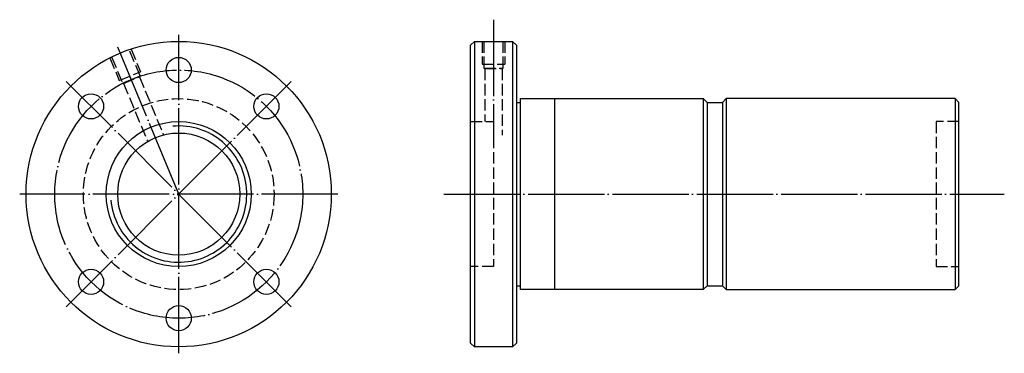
# Model space of a CAD drawing. Header units: millimetres. Extents: x -17 to 241, y 158 to 246.
import ezdxf

# ---------------------------------------------------------------- set-up
doc = ezdxf.new("R2010")
doc.units = ezdxf.units.MM
for name, pattern in [('CENTER', [22, 20, -1, 0, -1]), ('DASHED', [4, 3, -1]), ('THIN', [200000, 200000, 0])]:
    doc.linetypes.add(name, pattern=pattern)
doc.layers.add('NT', color=7, linetype='Continuous')

msp = doc.modelspace()

# ---------------------------------------------------------------- linework, layer by layer
at = {"layer": 'NT', "color": 3, "linetype": 'CENTER'}
for p, q in [((107, 245.67), (107, 213)), ((24.5, 158.31), (24.5, 241.69)), ((24.5, 200), (8.55, 238.51)), ((53.98, 229.48), (-4.98, 170.52)), ((53.98, 170.52), (-4.98, 229.48)), ((66.19, 200), (-17.19, 200)), ((94, 200), (240.9, 200))]:
    msp.add_line(p, q, dxfattribs=at)
at = {"layer": 'NT', "color": 1, "linetype": 'DASHED'}
for p, q in [((12.01, 238), (14.47, 232.06)), ((104, 240), (104, 234)), ((110, 240), (110, 234)), ((6.46, 235.7), (8.92, 229.77)), ((104, 234), (110, 234)), ((104.5, 233), (109.5, 233)), ((104.75, 232.86), (104.75, 219)), ((109.25, 232.86), (109.25, 215.47)), ((8.92, 229.77), (14.47, 232.06)), ((9.77, 229.03), (14.39, 230.95)), ((14.21, 230.72), (20.46, 215.64)), ((10.05, 229), (16.3, 213.92)), ((101, 219), (107, 219)), ((107, 219), (107, 181)), ((229, 219), (223, 219)), ((223, 219), (223, 181)), ((107, 181), (101, 181)), ((223, 181), (229, 181))]:
    msp.add_line(p, q, dxfattribs=at)
at = {"layer": 'NT', "color": 16, "linetype": 'Continuous'}
for p, q in [((101, 239), (102, 240)), ((101, 161), (101, 239)), ((102, 240), (112, 240)), ((102, 240), (102, 160)), ((112, 240), (113, 239)), ((112, 240), (112, 160)), ((113, 239), (113, 161)), ((114, 225), (114, 175)), ((114, 225), (162, 225)), ((123, 225), (123, 175)), ((162, 225), (163, 224)), ((162, 225), (162, 175)), ((168, 225), (167, 224)), ((228, 225), (168, 225)), ((168, 225), (168, 175)), ((228, 225), (228, 175)), ((228, 225), (229, 224)), ((113, 224), (114, 224)), ((163, 224), (163, 176)), ((163, 224), (167, 224)), ((167, 224), (167, 176)), ((229, 176), (229, 224)), ((113, 176), (114, 176)), ((163, 176), (162, 175)), ((163, 176), (167, 176)), ((167, 176), (168, 175)), ((229, 176), (228, 175)), ((162, 175), (114, 175)), ((168, 175), (228, 175)), ((102, 160), (101, 161)), ((113, 161), (112, 160)), ((112, 160), (102, 160))]:
    msp.add_line(p, q, dxfattribs=at)
at = {"layer": 'NT', "color": 1, "linetype": 'DASHED'}
for points in [[(6.91, 235.93), (9.77, 229.03), (10.05, 229), (14.21, 230.72), (14.39, 230.95), (11.53, 237.84)], [(104.5, 240), (104.5, 233), (104.75, 232.86), (109.25, 232.86), (109.5, 233), (109.5, 240)]]:
    msp.add_lwpolyline(points, dxfattribs=at)
at = {"layer": 'NT', "color": 16, "linetype": 'Continuous'}
for centre, radius in [((24.5, 200), 40), ((24.5, 232.5), 3.3), ((1.52, 222.98), 3.3), ((47.48, 222.98), 3.3), ((24.5, 200), 19), ((24.5, 200), 16), ((1.52, 177.02), 3.3), ((47.48, 177.02), 3.3), ((24.5, 167.5), 3.3)]:
    msp.add_circle(centre, radius, dxfattribs=at)
at = {"layer": 'NT', "color": 3, "linetype": 'CENTER'}
msp.add_circle((24.5, 200), 32.5, dxfattribs=at)
at = {"layer": 'NT', "color": 1, "linetype": 'DASHED'}
msp.add_circle((24.5, 200), 25, dxfattribs=at)
at = {"layer": 'NT', "color": 5, "linetype": 'THIN'}
msp.add_arc((24.5, 200), 17.84, 185, 95, dxfattribs=at)

doc.saveas('drawing.dxf')
